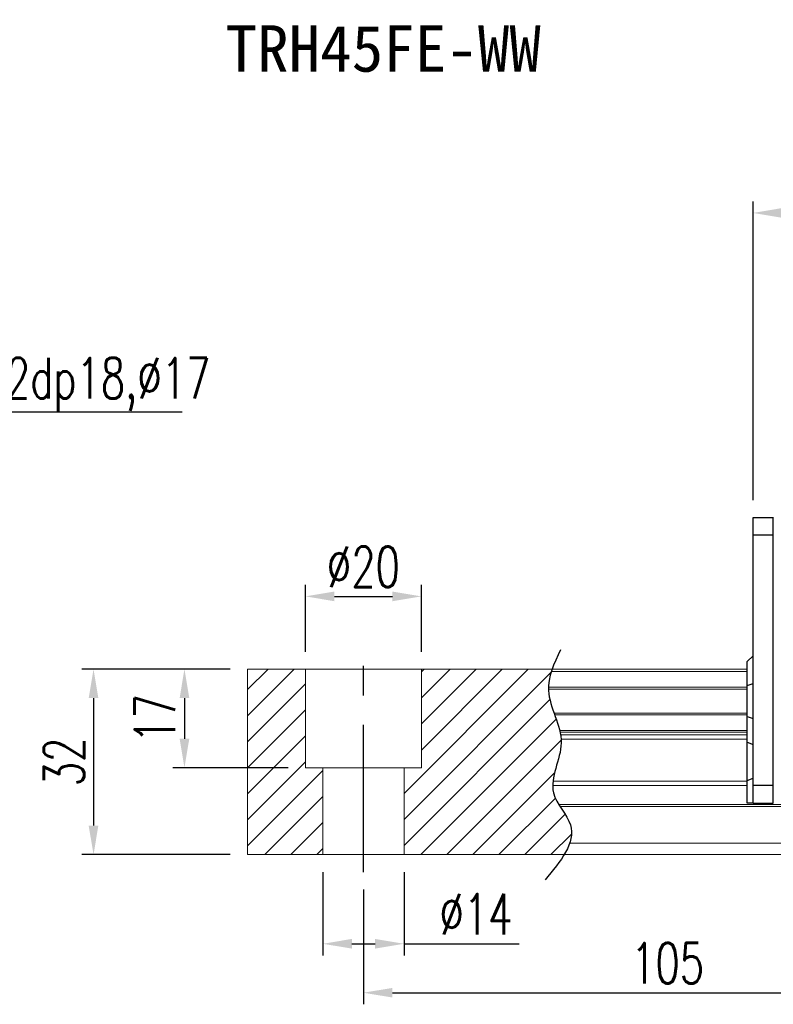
# Model space of a CAD drawing. Header units: millimetres. Extents: x 737 to 1271, y 623 to 792.
# Tile 2 of 48: x 918 to 1048, y 623 to 792. Entities that reach past the tile are written whole.
import ezdxf
from ezdxf import colors
from ezdxf.entities.mleader import LeaderData, LeaderLine
from ezdxf.enums import TextEntityAlignment as Align
from ezdxf.math import Vec2, Vec3

# ---------------------------------------------------------------- set-up
doc = ezdxf.new("R2010")
doc.units = ezdxf.units.MM
doc.header["$LTSCALE"] = 2
doc.header["$PDSIZE"] = -1
doc.linetypes.add('CENTER', pattern=[10.16, 6.35, -1.27, 1.27, -1.27])
for name, color, linetype in [('2', 7, 'Continuous'), ('CHA', 2, 'Continuous'), ('CL', 1, 'CENTER'), ('DIM', 4, 'Continuous'), ('OUT', 3, 'Continuous')]:
    doc.layers.add(name, color=color, linetype=linetype)
doc.styles.add('DIM-7', font='SIMPLEX.shx', dxfattribs={"width": 0.7, "bigfont": 'chineset.shx'})
doc.styles.add('T', font='kaiu.ttf')
doc.dimstyles.new('CNS', dxfattribs={"dimtxt": 3.5, "dimasz": 2.5, "dimexe": 1, "dimexo": 1.5, "dimgap": 0.09, "dimtad": 0, "dimdsep": 46, "dimtxsty": 'DIM-7', "dimcen": 0.09, "dimclrd": 1, "dimclre": 1, "dimclrt": 4, "dimadec": 0, "dimazin": 0, "dimtfac": 1, "dimtix": 1, "dimtmove": 2, "dimatfit": 3, "dimfxl": 1, "dimtvp": 0.971429, "dimtolj": 1, "dimarcsym": 0})

# ---------------------------------------------------------------- blocks, each defined once
blk = doc.blocks.new('*D7')
at = {"color": 7, "lineweight": -2, "transparency": 16777216}
for p, q in [((977.14, 642.34), (977.14, 622.52)), ((1082.14, 642.34), (1082.14, 622.52)), ((982.14, 624.52), (1077.14, 624.52))]:
    blk.add_line(p, q, dxfattribs=at)
at = {"color": 7, "transparency": 16777216}
for points in [[(982.14, 625.35), (982.14, 623.69), (977.14, 624.52)], [(1077.14, 625.35), (1077.14, 623.69), (1082.14, 624.52)]]:
    blk.add_solid(points, dxfattribs=at)
at = {"layer": 'DEFPOINTS', "color": 0, "transparency": 16777216}
for p in [(977.14, 645.34), (1082.14, 645.34), (1082.14, 624.52)]:
    blk.add_point(p, dxfattribs=at)
at = {"color": 7, "transparency": 16777216, "insert": (1029.64, 629.62), "char_height": 7, "attachment_point": 5, "style": 'DIM-7'}
blk.add_mtext('\\A1;105', dxfattribs=at)
blk = doc.blocks.new('*D14')
at = {"color": 7, "lineweight": -2, "transparency": 16777216}
for p, q in [((967.14, 683.34), (967.14, 694.89)), ((987.14, 683.34), (987.14, 694.89)), ((972.14, 692.89), (982.14, 692.89))]:
    blk.add_line(p, q, dxfattribs=at)
at = {"color": 7, "transparency": 16777216}
for points in [[(972.14, 693.72), (972.14, 692.05), (967.14, 692.89)], [(982.14, 693.72), (982.14, 692.05), (987.14, 692.89)]]:
    blk.add_solid(points, dxfattribs=at)
at = {"layer": 'DEFPOINTS', "color": 0, "transparency": 16777216}
for p in [(987.14, 692.89), (967.14, 680.34), (987.14, 680.34)]:
    blk.add_point(p, dxfattribs=at)
at = {"color": 7, "transparency": 16777216, "insert": (977.14, 697.99), "char_height": 7, "attachment_point": 5, "style": 'DIM-7'}
blk.add_mtext('\\A1;%%C20', dxfattribs=at)
blk = doc.blocks.new('*D15')
at = {"color": 7, "lineweight": -2, "transparency": 16777216}
for p, q in [((954.14, 680.34), (944.24, 680.34)), ((946.24, 675.34), (946.24, 668.34)), ((964.14, 663.34), (944.24, 663.34))]:
    blk.add_line(p, q, dxfattribs=at)
at = {"color": 7, "transparency": 16777216}
for points in [[(945.41, 675.34), (947.08, 675.34), (946.24, 680.34)], [(945.41, 668.34), (947.08, 668.34), (946.24, 663.34)]]:
    blk.add_solid(points, dxfattribs=at)
at = {"layer": 'DEFPOINTS', "color": 0, "transparency": 16777216}
for p in [(957.14, 680.34), (946.24, 663.34), (967.14, 663.34)]:
    blk.add_point(p, dxfattribs=at)
at = {"color": 7, "transparency": 16777216, "insert": (941.14, 671.84), "char_height": 7, "attachment_point": 5, "rotation": 90, "style": 'DIM-7'}
blk.add_mtext('\\A1;17', dxfattribs=at)
blk = doc.blocks.new('*D16')
at = {"color": 7, "lineweight": -2, "transparency": 16777216}
for p, q in [((954.14, 680.34), (928.55, 680.34)), ((930.55, 675.34), (930.55, 653.34)), ((954.14, 648.34), (928.55, 648.34))]:
    blk.add_line(p, q, dxfattribs=at)
at = {"color": 7, "transparency": 16777216}
for points in [[(929.71, 675.34), (931.38, 675.34), (930.55, 680.34)], [(929.71, 653.34), (931.38, 653.34), (930.55, 648.34)]]:
    blk.add_solid(points, dxfattribs=at)
at = {"layer": 'DEFPOINTS', "color": 0, "transparency": 16777216}
for p in [(957.14, 680.34), (930.55, 648.34), (957.14, 648.34)]:
    blk.add_point(p, dxfattribs=at)
at = {"color": 7, "transparency": 16777216, "insert": (925.45, 664.34), "char_height": 7, "attachment_point": 5, "rotation": 90, "style": 'DIM-7'}
blk.add_mtext('\\A1;32', dxfattribs=at)
blk = doc.blocks.new('*D6')
at = {"color": 7, "lineweight": -2, "transparency": 16777216}
for p, q in [((1044.39, 709.49), (1044.39, 761.03)), ((1229.89, 709.49), (1229.89, 761.03)), ((1224.89, 759.03), (1049.39, 759.03))]:
    blk.add_line(p, q, dxfattribs=at)
at = {"color": 7, "transparency": 16777216}
for points in [[(1049.39, 759.87), (1049.39, 758.2), (1044.39, 759.03)], [(1224.89, 759.87), (1224.89, 758.2), (1229.89, 759.03)]]:
    blk.add_solid(points, dxfattribs=at)
at = {"layer": 'DEFPOINTS', "color": 0, "transparency": 16777216}
for p in [(1044.39, 759.03), (1044.39, 706.49), (1229.89, 706.49)]:
    blk.add_point(p, dxfattribs=at)
at = {"color": 7, "transparency": 16777216, "insert": (1137.14, 764.13), "char_height": 7, "attachment_point": 5, "style": 'DIM-7'}
blk.add_mtext('\\A1;185.5', dxfattribs=at)
blk = doc.blocks.new('*D31')
at = {"color": 7, "lineweight": -2, "transparency": 16777216}
for p, q in [((970.14, 645.34), (970.14, 630.96)), ((984.14, 645.34), (984.14, 630.96)), ((975.14, 632.96), (979.14, 632.96)), ((984.14, 632.96), (1004.01, 632.96))]:
    blk.add_line(p, q, dxfattribs=at)
at = {"color": 7, "transparency": 16777216}
for points in [[(975.14, 633.8), (975.14, 632.13), (970.14, 632.96)], [(979.14, 633.8), (979.14, 632.13), (984.14, 632.96)]]:
    blk.add_solid(points, dxfattribs=at)
at = {"layer": 'DEFPOINTS', "color": 0, "transparency": 16777216}
for p in [(970.14, 648.34), (984.14, 648.34), (984.14, 632.96)]:
    blk.add_point(p, dxfattribs=at)
at = {"color": 7, "transparency": 16777216, "insert": (996.57, 638.06), "char_height": 7, "attachment_point": 5, "style": 'DIM-7'}
blk.add_mtext('\\A1;%%C14', dxfattribs=at)

msp = doc.modelspace()

# ---------------------------------------------------------------- hatches: boundary and pattern name
at = {"layer": 'DIM'}
h = msp.add_hatch(dxfattribs=at)
h.set_pattern_fill('ANSI31', style=0)
h.set_pattern_definition([(45, (653.1927, 507.5548), (-2.245064, 2.245064), [])])
edge = h.paths.add_edge_path()
edge.add_spline(control_points=[(1010.042, 672.767), (1009.578, 674.068), (1009.117, 675.444), (1009.073, 676.822), (1009.072, 676.907)], knot_values=[7.0410379, 7.0410379, 7.0410379, 7.0410379, 11.0834181, 11.3490412, 11.3490412, 11.3490412, 11.3490412], degree=3, periodic=0)
edge.add_spline(control_points=[(1009.072, 676.907), (1009.07, 677.005), (1009.071, 677.103), (1009.074, 677.201)], knot_values=[6.7346274, 6.7346274, 6.7346274, 6.7346274, 7.0410379, 7.0410379, 7.0410379, 7.0410379], degree=3, periodic=0)
edge.add_spline(control_points=[(1009.074, 677.201), (1009.098, 678.104), (1009.288, 679.008), (1009.575, 679.912)], knot_values=[3.908874, 3.908874, 3.908874, 3.908874, 6.7346274, 6.7346274, 6.7346274, 6.7346274], degree=3, periodic=0)
edge.add_spline(control_points=[(1009.575, 679.912), (1009.62, 680.054), (1009.667, 680.195), (1009.716, 680.337)], knot_values=[3.466366, 3.466366, 3.466366, 3.466366, 3.908874, 3.908874, 3.908874, 3.908874], degree=3, periodic=0)
edge.add_line((1009.713, 680.337), (987.141, 680.337))
edge.add_line((987.141, 680.337), (987.141, 663.337))
edge.add_line((987.141, 663.337), (984.141, 663.337))
edge.add_line((984.141, 663.337), (984.141, 648.337))
edge.add_line((984.141, 648.337), (1011.783, 648.337))
edge.add_spline(control_points=[(1011.783, 648.337), (1012.188, 649.007), (1012.519, 649.674), (1012.744, 650.337)], knot_values=[35.0876755, 35.0876755, 35.0876755, 35.0876755, 37.2888756, 37.2888756, 37.2888756, 37.2888756], degree=3, periodic=0)
edge.add_spline(control_points=[(1012.744, 650.337), (1013.103, 651.39), (1013.284, 653.514), (1011.784, 655.562), (1011.104, 656.63)], knot_values=[27.949439, 27.949439, 27.949439, 27.949439, 31.4503537, 35.0876755, 35.0876755, 35.0876755, 35.0876755], degree=3, periodic=0)
edge.add_spline(control_points=[(1011.104, 656.63), (1011.029, 656.747), (1010.955, 656.865), (1010.883, 656.983)], knot_values=[27.5490533, 27.5490533, 27.5490533, 27.5490533, 27.949439, 27.949439, 27.949439, 27.949439], degree=3, periodic=0)
edge.add_spline(control_points=[(1010.883, 656.983), (1010.481, 657.641), (1009.918, 658.721), (1009.805, 659.855), (1009.809, 660.294)], knot_values=[23.9494384, 23.9494384, 23.9494384, 23.9494384, 26.1777675, 27.5490533, 27.5490533, 27.5490533, 27.5490533], degree=3, periodic=0)
edge.add_spline(control_points=[(1009.809, 660.294), (1009.812, 660.528), (1009.828, 660.764), (1009.855, 661.001)], knot_values=[23.2175338, 23.2175338, 23.2175338, 23.2175338, 23.9494384, 23.9494384, 23.9494384, 23.9494384], degree=3, periodic=0)
edge.add_spline(control_points=[(1009.855, 661.001), (1010.098, 663.142), (1011.343, 665.637), (1011.268, 668.053), (1011.251, 668.275)], knot_values=[15.9420699, 15.9420699, 15.9420699, 15.9420699, 22.5462419, 23.2175338, 23.2175338, 23.2175338, 23.2175338], degree=3, periodic=0)
edge.add_spline(control_points=[(1011.251, 668.275), (1011.233, 668.512), (1011.205, 668.747), (1011.167, 668.982)], knot_values=[15.228195, 15.228195, 15.228195, 15.228195, 15.9420699, 15.9420699, 15.9420699, 15.9420699], degree=3, periodic=0)
edge.add_spline(control_points=[(1011.167, 668.982), (1011.14, 669.15), (1011.109, 669.317), (1011.073, 669.483)], knot_values=[14.7203513, 14.7203513, 14.7203513, 14.7203513, 15.228195, 15.228195, 15.228195, 15.228195], degree=3, periodic=0)
edge.add_spline(control_points=[(1011.073, 669.483), (1011.053, 669.576), (1011.033, 669.669), (1011.01, 669.761)], knot_values=[14.4372251, 14.4372251, 14.4372251, 14.4372251, 14.7203513, 14.7203513, 14.7203513, 14.7203513], degree=3, periodic=0)
edge.add_spline(control_points=[(1011.01, 669.761), (1010.793, 670.673), (1010.469, 671.575), (1010.147, 672.473)], knot_values=[11.6531458, 11.6531458, 11.6531458, 11.6531458, 14.4372251, 14.4372251, 14.4372251, 14.4372251], degree=3, periodic=0)
edge.add_spline(control_points=[(1010.147, 672.473), (1010.112, 672.571), (1010.077, 672.669), (1010.042, 672.767)], knot_values=[11.3490412, 11.3490412, 11.3490412, 11.3490412, 11.6531458, 11.6531458, 11.6531458, 11.6531458], degree=3, periodic=0)
edge.add_line((1010.042, 672.767), (1010.042, 672.767))
h.paths.add_polyline_path([(967.141, 680.337), (957.141, 680.337), (957.141, 648.337), (970.141, 648.337), (970.141, 663.337), (967.141, 663.337)])

# ---------------------------------------------------------------- linework, layer by layer
at = {"layer": '2', "color": 7, "linetype": 'Continuous'}
for p, q in [((1044.391, 706.487), (1047.891, 706.487)), ((1044.391, 703.487), (1044.391, 706.487)), ((1047.891, 657.237), (1047.891, 706.537)), ((1044.391, 660.237), (1044.391, 703.487)), ((1044.391, 703.487), (1047.891, 703.487)), ((1043.391, 681.637), (1044.391, 682.637)), ((1043.391, 677.489), (1043.391, 681.637)), ((1043.391, 677.489), (1044.391, 677.853)), ((1043.391, 672.184), (1043.391, 677.489)), ((1043.391, 672.184), (1044.391, 671.82)), ((1043.391, 667.715), (1043.391, 672.184)), ((1043.391, 661.125), (1043.391, 667.715)), ((1043.391, 667.715), (1044.391, 667.351)), ((1043.391, 661.125), (1044.391, 661.539)), ((1043.391, 657.237), (1043.391, 661.125)), ((1047.891, 660.237), (1044.391, 660.237)), ((1044.391, 657.237), (1044.391, 660.237)), ((1044.391, 657.237), (1043.391, 657.237)), ((1044.391, 657.237), (1047.891, 657.237))]:
    msp.add_line(p, q, dxfattribs=at)
at = {"layer": 'CL', "color": 7, "ltscale": 2}
msp.add_line((977.141, 645.337), (977.141, 683.337), dxfattribs=at)
at = {"layer": 'DIM', "color": 7}
msp.add_open_spline([(1011.131, 683.665), (1010.047, 681.326), (1007.581, 676.009), (1013.295, 667.927), (1007.866, 659.525), (1015.413, 652.33), (1011.157, 647.187), (1008.496, 643.972)], degree=3, knots=[0, 0, 0, 0, 7.306661, 16.6133617, 25.3207242, 31.5867608, 42.0326146, 42.0326146, 42.0326146, 42.0326146], dxfattribs=at)
at = {"layer": 'OUT', "color": 7, "linetype": 'Continuous', "lineweight": 15}
for p, q in [((957.141, 680.337), (1043.391, 680.337)), ((957.141, 648.337), (957.141, 680.337)), ((967.141, 663.337), (967.141, 680.337)), ((987.141, 663.337), (987.141, 680.337)), ((1009.575, 679.912), (1043.391, 679.912)), ((1009.072, 676.907), (1043.391, 676.907)), ((1009.074, 677.201), (1043.391, 677.201)), ((1010.042, 672.767), (1043.391, 672.767)), ((1010.147, 672.473), (1043.391, 672.473)), ((1011.01, 669.761), (1043.391, 669.761)), ((1011.073, 669.483), (1043.391, 669.483)), ((1011.167, 668.982), (1043.391, 668.982)), ((1011.251, 668.275), (1043.391, 668.275)), ((967.141, 663.337), (987.141, 663.337)), ((970.141, 648.337), (970.141, 663.337)), ((984.141, 648.337), (984.141, 663.337)), ((1009.855, 661.001), (1043.391, 661.001)), ((1009.809, 660.294), (1043.391, 660.294)), ((1010.883, 656.983), (1261.141, 656.983)), ((1011.104, 656.63), (1261.141, 656.63)), ((1012.744, 650.337), (1261.141, 650.337)), ((957.141, 648.337), (1261.141, 648.337))]:
    msp.add_line(p, q, dxfattribs=at)

# ---------------------------------------------------------------- texts
at = {"layer": 'CHA', "color": 7, "style": 'T'}
msp.add_text('TRH45FE-WW', height=8, dxfattribs=at).set_placement((980.558, 787.329), align=Align.MIDDLE)

# ---------------------------------------------------------------- dimensions: what is measured, and where the dimension line sits
at = {"color": 7}
for base, p1, p2, picture, middle in [((1044.391, 759.034), (1229.891, 706.487), (1044.391, 706.487), '*D6', (1137.141, 764.134)), ((1082.141, 624.522), (977.141, 645.337), (1082.141, 645.337), '*D7', (1029.641, 629.622))]:
    dim = msp.add_linear_dim(base=base, p1=p1, p2=p2, dimstyle='CNS', override={"dimscale": 2, "dimgap": 0.8, "dimtad": 1, "dimclrd": 7, "dimclre": 7, "dimclrt": 7, "dimtmove": 1}, dxfattribs=at)
    dim.commit()
    dim.dimension.update_dxf_attribs({"geometry": picture, "text_midpoint": middle})
dim = msp.add_linear_dim(base=(987.141, 692.887), p1=(967.141, 680.337), p2=(987.141, 680.337), text='%%C<>', dimstyle='CNS', override={"dimscale": 2, "dimgap": 0.8, "dimtad": 1, "dimclrd": 7, "dimclre": 7, "dimclrt": 7, "dimtmove": 1}, dxfattribs=at)
dim.commit()
dim.dimension.update_dxf_attribs({"geometry": '*D14', "text_midpoint": (977.141, 697.987)})
for base, p2, picture, middle in [((930.548, 648.337), (957.141, 648.337), '*D16', (925.448, 664.337)), ((946.243, 663.337), (967.141, 663.337), '*D15', (941.143, 671.837))]:
    dim = msp.add_linear_dim(base=base, p1=(957.141, 680.337), p2=p2, angle=90, dimstyle='CNS', override={"dimscale": 2, "dimgap": 0.8, "dimtad": 1, "dimclrd": 7, "dimclre": 7, "dimclrt": 7, "dimtmove": 1}, dxfattribs=at)
    dim.commit()
    dim.dimension.update_dxf_attribs({"geometry": picture, "text_midpoint": middle})
dim = msp.add_linear_dim(base=(984.141, 632.963), p1=(970.141, 648.337), p2=(984.141, 648.337), angle=180, text='%%C<>', dimstyle='CNS', override={"dimscale": 2, "dimgap": 0.8, "dimtad": 1, "dimclrd": 7, "dimclre": 7, "dimclrt": 7, "dimtmove": 0}, dxfattribs=at)
dim.commit()
dim.dimension.update_dxf_attribs({"geometry": '*D31', "text_midpoint": (996.574, 632.963), "dimtype": 160})

# ---------------------------------------------------------------- leaders
ml = msp.add_multileader_mtext('Standard', dxfattribs=at)
ml.set_content('{\\C7;4-M12dp18,%%C17}', color=4, style='DIM-7')
ml.set_leader_properties(color=7)
ml.build(insert=Vec2(0, 0))
ml.multileader.update_dxf_attribs({"text_left_attachment_type": 6, "text_right_attachment_type": 6, "dogleg_length": 0.36, "arrow_head_size": 5, "scale": 2})
ctx = ml.context
ctx.base_point, ctx.scale, ctx.char_height, ctx.arrow_head_size, ctx.landing_gap_size, ctx.plane_origin = Vec3(892.534, 724.703), 2, 7, 5, 4, Vec3(878.714, 708.337)
ctx.left_attachment, ctx.right_attachment = 6, 6
notes = []
notes.append((ctx, [(0, (1, 1, 0), (891.814, 724.703), (1, 0), 0.72, [(0, [(878.714, 708.337)], 0, [])])]))
ctx.mtext.insert, ctx.mtext.flow_direction = Vec3(896.534, 734.036), 5
for ctx, leaders in notes:
    for number, flags, end, landing, length, lines in leaders:
        leader = LeaderData()
        leader.index, (leader.has_last_leader_line, leader.has_dogleg_vector, leader.attachment_direction) = number, flags
        leader.last_leader_point, leader.dogleg_vector, leader.dogleg_length = Vec3(end), Vec3(landing), length
        for number, points, colour, breaks in lines:
            line = LeaderLine()
            line.index, line.vertices, line.color, line.breaks = number, Vec3.list(points), colors.encode_raw_color(colour), breaks
            leader.lines.append(line)
        ctx.leaders.append(leader)

doc.saveas('drawing.dxf')
